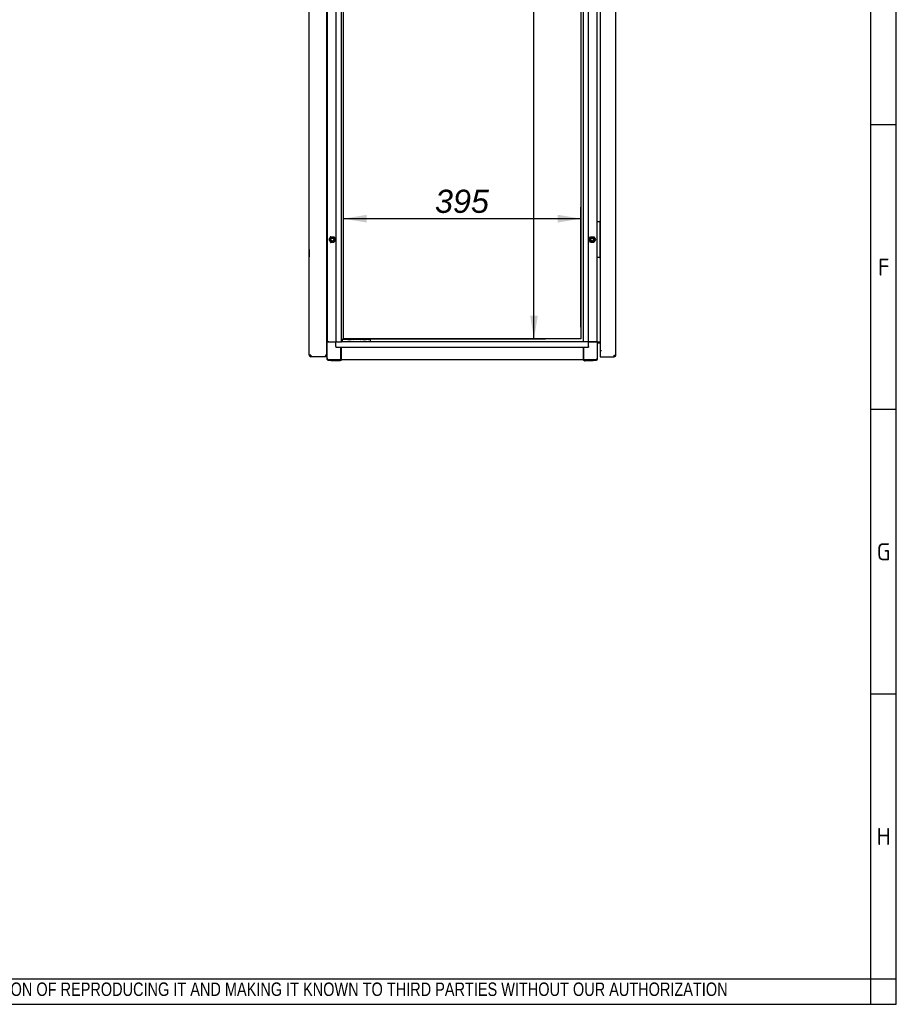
# Model space of a CAD drawing. Extents: x -11 to 412, y 11 to 308.
# Tile 7 of 10: x 308 to 412, y 11 to 128. Entities that reach past the tile are written whole.
import ezdxf
from ezdxf.lldxf.tags import DXFTag

# ---------------------------------------------------------------- set-up
doc = ezdxf.new("R2010")
doc.units = 0
doc.layers.get('0').update_dxf_attribs({"linetype": 'CONTINUOUS'})
for name, color, linetype in [('_TRANSLATION', 7, 'CONTINUOUS'), ('AE00198_03', 7, 'CONTINUOUS'), ('AE00219_00', 7, 'CONTINUOUS'), ('AE00219_03', 7, 'CONTINUOUS'), ('AE00368_00', 7, 'CONTINUOUS'), ('AE00500_10', 7, 'CONTINUOUS'), ('DEFAULT', 7, 'CONTINUOUS'), ('DV3__TRANSLATION', 7, 'CONTINUOUS'), ('F0000000_08', 7, 'CONTINUOUS'), ('F0000002_97', 7, 'CONTINUOUS'), ('F0000002_98', 7, 'CONTINUOUS'), ('M0000000_06', 7, 'CONTINUOUS'), ('M0000000_29', 7, 'CONTINUOUS'), ('M0000000_44', 7, 'CONTINUOUS'), ('M0000000_57', 7, 'CONTINUOUS'), ('M0000001_25', 7, 'CONTINUOUS')]:
    doc.layers.add(name, color=color, linetype=linetype)
doc.styles.add('SEACAD_ARIAL', font='arial.ttf')
doc.styles.add('SEACAD_ARIALI', font='ariali.ttf')
tags = doc.linetypes.add('CENTER2', pattern=[28.575, 19.05, -3.175, 3.175, -3.175]).pattern_tags.tags
tags[10:11] = [DXFTag(74, 4), DXFTag(75, 0), DXFTag(340, '0'), DXFTag(46, 0.0), DXFTag(50, 0.0), DXFTag(44, 0.0), DXFTag(45, 0.0)]
tags[8:9] = [DXFTag(74, 4), DXFTag(75, 0), DXFTag(340, '0'), DXFTag(46, 0.0), DXFTag(50, 0.0), DXFTag(44, 0.0), DXFTag(45, 0.0)]
tags[6:7] = [DXFTag(74, 4), DXFTag(75, 0), DXFTag(340, '0'), DXFTag(46, 0.0), DXFTag(50, 0.0), DXFTag(44, 0.0), DXFTag(45, 0.0)]
tags[4:5] = [DXFTag(74, 4), DXFTag(75, 0), DXFTag(340, '0'), DXFTag(46, 0.0), DXFTag(50, 0.0), DXFTag(44, 0.0), DXFTag(45, 0.0)]
doc.dimstyles.new('ISO', dxfattribs={"dimtxt": 2.75, "dimasz": 2.75, "dimexe": 1.375, "dimexo": 1.375, "dimgap": 0.6875, "dimtad": 1, "dimdec": 1, "dimlfac": 14, "dimtxsty": 'SEACAD_ARIAL', "dimblk1": '_SE_FILLED', "dimblk2": '_SE_FILLED', "dimsah": 1, "dimcen": 1.375, "dimazin": 3, "dimtfac": 0.7, "dimtdec": 3, "dimtmove": 0, "dimatfit": 3})

# ---------------------------------------------------------------- blocks, each defined once
blk = doc.blocks.new('SE2')
at = {"layer": 'AE00198_03', "color": 7, "linetype": 'CONTINUOUS'}
for p, q in [((376.92, 103.81), (376.88, 103.81)), ((376.88, 103.06), (376.92, 103.06)), ((376.92, 100.6), (376.88, 100.6)), ((376.88, 99.85), (376.92, 99.85))]:
    blk.add_line(p, q, dxfattribs=at)
at = {"layer": 'AE00219_00', "color": 7, "linetype": 'CONTINUOUS'}
for p, q in [((346.9, 89.72), (346.92, 89.7)), ((347.35, 89.7), (346.92, 89.7)), ((346.92, 89.7), (346.92, 89.69)), ((347.35, 89.7), (347.37, 89.72)), ((347.35, 89.69), (347.35, 89.7)), ((348.68, 89.72), (348.7, 89.7)), ((349.13, 89.7), (348.7, 89.7)), ((348.7, 89.7), (348.7, 89.69)), ((349.13, 89.7), (349.16, 89.72)), ((349.13, 89.69), (349.13, 89.7))]:
    blk.add_line(p, q, dxfattribs=at)
at = {"layer": 'AE00219_03', "color": 7, "linetype": 'CONTINUOUS'}
for p, q in [((342.33, 100.65), (342.33, 99.79)), ((342.35, 100.65), (342.33, 100.65)), ((342.33, 99.79), (342.35, 99.79))]:
    blk.add_line(p, q, dxfattribs=at)
at = {"layer": 'AE00368_00', "color": 7, "linetype": 'CONTINUOUS'}
for p, q in [((346.4, 89.72), (346.4, 89.69)), ((347.86, 89.69), (347.86, 89.72)), ((348.19, 89.72), (348.19, 89.69)), ((349.65, 89.72), (349.6, 89.72)), ((349.65, 89.69), (349.65, 89.72))]:
    blk.add_line(p, q, dxfattribs=at)
for centre, start, end in [((346.68, 89.67), 16.6015, 90), ((347.59, 89.67), 90, 163.3985), ((348.46, 89.67), 16.6015, 90), ((349.38, 89.67), 90, 163.3985)]:
    blk.add_arc(centre, 0.05, start, end, dxfattribs=at)
at = {"layer": 'AE00500_10', "color": 7, "linetype": 'CONTINUOUS'}
for p, q in [((344.45, 103.77), (344.49, 103.77)), ((344.49, 103.1), (344.45, 103.1)), ((344.71, 101.83), (344.9, 102.16)), ((344.9, 101.5), (344.71, 101.83)), ((344.79, 101.83), (344.94, 102.1)), ((344.94, 101.56), (344.79, 101.83)), ((344.9, 102.17), (345.29, 102.17)), ((344.94, 102.1), (345.25, 102.1)), ((345.25, 102.1), (345.41, 101.83)), ((345.41, 101.83), (345.25, 101.56)), ((345.29, 102.16), (345.48, 101.83)), ((345.48, 101.83), (345.29, 101.5)), ((375.57, 101.83), (375.76, 102.16)), ((375.76, 101.5), (375.57, 101.83)), ((375.64, 101.83), (375.8, 102.1)), ((375.8, 101.56), (375.64, 101.83)), ((375.76, 102.17), (376.15, 102.17)), ((375.8, 102.1), (376.11, 102.1)), ((376.11, 102.1), (376.26, 101.83)), ((376.26, 101.83), (376.11, 101.56)), ((376.15, 102.16), (376.34, 101.83)), ((376.34, 101.83), (376.15, 101.5)), ((345.29, 101.49), (344.9, 101.49)), ((345.25, 101.56), (344.94, 101.56)), ((376.15, 101.49), (375.76, 101.49)), ((376.11, 101.56), (375.8, 101.56)), ((344.45, 100.56), (344.49, 100.56)), ((344.49, 99.89), (344.45, 99.89))]:
    blk.add_line(p, q, dxfattribs=at)
for centre in [(345.1, 101.83), (375.95, 101.83)]:
    blk.add_circle(centre, 0.176, dxfattribs=at)
for centre, radius, start, end in [((344.71, 101.83), 0.00357, 150, 210), ((345.1, 101.83), 0.214, 75, 15), ((344.9, 102.16), 0.00357, 90, 150), ((345.29, 102.16), 0.00357, 30, 90), ((345.48, 101.83), 0.00357, 330, 30), ((375.57, 101.83), 0.00357, 150, 210), ((375.95, 101.83), 0.214, 75, 15), ((375.76, 102.16), 0.00357, 90, 150), ((376.15, 102.16), 0.00357, 30, 90), ((376.34, 101.83), 0.00357, 330, 30), ((344.9, 101.5), 0.00357, 210, 270), ((345.29, 101.5), 0.00357, 270, 330), ((375.76, 101.5), 0.00357, 210, 270), ((376.15, 101.5), 0.00357, 270, 330)]:
    blk.add_arc(centre, radius, start, end, dxfattribs=at)
at = {"layer": 'DV3__TRANSLATION', "color": 7, "linetype": 'CENTER2'}
for p, q in [((346.42, 90.04), (346.42, 213.62)), ((374.63, 213.62), (374.63, 90.04)), ((374.63, 90.04), (346.42, 90.04))]:
    blk.add_line(p, q, dxfattribs=at)
at = {"layer": 'F0000000_08', "color": 7, "linetype": 'CONTINUOUS'}
for p, q in [((376.56, 99.72), (376.56, 103.94)), ((376.6, 103.97), (376.63, 103.97)), ((376.63, 103.97), (376.81, 103.97)), ((376.81, 103.97), (376.85, 103.97)), ((376.85, 103.97), (376.85, 103.97)), ((376.86, 103.97), (376.85, 103.97)), ((376.88, 103.94), (376.88, 99.72)), ((376.89, 103.96), (376.92, 103.93)), ((376.63, 99.69), (376.6, 99.69)), ((376.81, 99.69), (376.63, 99.69)), ((376.85, 99.69), (376.81, 99.69)), ((376.85, 99.69), (376.85, 99.69)), ((376.92, 99.74), (376.89, 99.7))]:
    blk.add_line(p, q, dxfattribs=at)
for centre, start, end in [((376.6, 103.94), 90, 180), ((376.85, 103.94), 0, 90), ((376.86, 103.94), 36.8699, 90), ((376.6, 99.72), 180, 270), ((376.85, 99.72), 270, 0), ((376.86, 99.72), 270, 323.1301)]:
    blk.add_arc(centre, 0.0357, start, end, dxfattribs=at)
at = {"layer": 'F0000002_97', "color": 7, "linetype": 'CONTINUOUS'}
for p, q in [((342.35, 88.1), (342.35, 215.56)), ((344.45, 88.01), (344.45, 215.65)), ((342.55, 88.1), (342.35, 88.1)), ((344.35, 87.9), (342.55, 87.9)), ((342.55, 87.9), (342.55, 87.9)), ((344.35, 88.01), (344.25, 88.1)), ((344.35, 88.01), (344.25, 88.1)), ((344.35, 87.9), (344.35, 88.01)), ((344.45, 88.01), (344.35, 88.01)), ((344.45, 88.01), (344.35, 88.01)), ((344.45, 87.9), (344.35, 87.9)), ((344.45, 87.9), (344.45, 88.01))]:
    blk.add_line(p, q, dxfattribs=at)
for centre, radius, start, end in [((342.55, 88.1), 0.2, 180, 270), ((354.97, 88.09), 12.43, 179.9482, 180.8703)]:
    blk.add_arc(centre, radius, start, end, dxfattribs=at)
at = {"layer": 'F0000002_98', "color": 7, "linetype": 'CONTINUOUS'}
for p, q in [((378.78, 88.1), (378.78, 215.56)), ((376.92, 215.04), (376.92, 88.62)), ((377.08, 88.62), (376.92, 88.62)), ((376.92, 88.62), (376.92, 88.1)), ((377.08, 88.62), (376.92, 88.62)), ((376.92, 88.1), (376.92, 87.9)), ((376.92, 87.9), (378.57, 87.9)), ((377.08, 88.62), (377.08, 88.62)), ((377.08, 88.62), (377.08, 88.62)), ((378.58, 87.9), (378.57, 87.9)), ((378.58, 88.1), (378.78, 88.1))]:
    blk.add_line(p, q, dxfattribs=at)
for centre, radius, start, end in [((366.15, 88.09), 12.43, 359.1297, 0.0518), ((378.58, 88.1), 0.2, 270.0021, 359.9979)]:
    blk.add_arc(centre, radius, start, end, dxfattribs=at)
at = {"layer": 'M0000000_06', "color": 7, "linetype": 'CONTINUOUS'}
for p, q in [((344.67, 89.69), (344.45, 89.69)), ((344.67, 89.62), (344.45, 89.62)), ((344.49, 87.72), (344.49, 89.62)), ((344.67, 89.69), (345.53, 89.69)), ((345.53, 89.62), (344.67, 89.62)), ((346.1, 87.72), (346.1, 89.04)), ((346.17, 87.72), (346.17, 89.04)), ((374.88, 89.04), (374.88, 87.72)), ((374.95, 89.04), (374.95, 87.72)), ((376.38, 89.69), (375.53, 89.69)), ((376.38, 89.62), (375.53, 89.62)), ((376.61, 89.69), (376.38, 89.69)), ((376.61, 89.62), (376.38, 89.62)), ((376.56, 89.62), (376.56, 87.72)), ((376.61, 89.62), (376.61, 89.69)), ((376.61, 87.72), (376.61, 89.62)), ((344.44, 88.01), (344.44, 88.01)), ((344.44, 87.9), (344.44, 87.72)), ((346.1, 87.54), (344.67, 87.54)), ((344.67, 87.49), (344.95, 87.49)), ((344.95, 87.42), (344.95, 87.54)), ((345.1, 87.4), (344.97, 87.4)), ((345.88, 87.4), (345.1, 87.4)), ((346.01, 87.4), (345.88, 87.4)), ((346.03, 87.42), (346.03, 87.54)), ((346.03, 87.49), (346.1, 87.49)), ((346.1, 87.49), (346.1, 87.72)), ((346.1, 87.49), (346.17, 87.49)), ((346.17, 87.49), (346.17, 87.72)), ((374.88, 87.72), (374.88, 87.49)), ((374.95, 87.49), (374.88, 87.49)), ((374.95, 87.72), (374.95, 87.49)), ((376.38, 87.54), (374.95, 87.54)), ((374.95, 87.49), (375.03, 87.49)), ((375.03, 87.42), (375.03, 87.54)), ((375.17, 87.4), (375.04, 87.4)), ((375.95, 87.4), (375.17, 87.4)), ((376.08, 87.4), (375.95, 87.4)), ((376.1, 87.42), (376.1, 87.54)), ((376.1, 87.49), (376.38, 87.49))]:
    blk.add_line(p, q, dxfattribs=at)
for centre, radius, start, end in [((344.67, 87.72), 0.232, 180, 270), ((344.67, 87.72), 0.179, 180, 270), ((344.97, 87.42), 0.0179, 180, 270), ((346.01, 87.42), 0.0179, 270, 0), ((375.04, 87.42), 0.0179, 180, 270), ((376.08, 87.42), 0.0179, 270, 0), ((376.38, 87.72), 0.179, 270, 0), ((376.38, 87.72), 0.232, 270, 0)]:
    blk.add_arc(centre, radius, start, end, dxfattribs=at)
at = {"layer": 'M0000000_29', "color": 7, "linetype": 'CONTINUOUS'}
for p, q in [((344.49, 213.97), (344.49, 89.69)), ((345.53, 213.97), (345.53, 89.69)), ((346.17, 89.69), (346.17, 213.97)), ((374.88, 213.97), (374.88, 89.69)), ((375.53, 89.69), (375.53, 213.97)), ((376.56, 103.94), (376.56, 130.08)), ((376.56, 89.69), (376.56, 99.72)), ((345.61, 89.69), (345.53, 89.69)), ((345.61, 89.69), (345.9, 89.69)), ((345.9, 89.69), (346.17, 89.69)), ((375.15, 89.69), (374.88, 89.69)), ((375.44, 89.69), (375.15, 89.69)), ((375.53, 89.69), (375.44, 89.69)), ((376.61, 89.69), (376.65, 89.69)), ((376.65, 89.69), (376.92, 89.69))]:
    blk.add_line(p, q, dxfattribs=at)
at = {"layer": 'M0000000_44', "color": 7, "linetype": 'CONTINUOUS'}
for p, q in [((345.53, 89.42), (345.53, 89.69)), ((345.53, 89.13), (345.53, 89.42)), ((345.53, 89.13), (345.53, 89.04)), ((345.53, 89.04), (375.53, 89.04)), ((374.88, 89.69), (346.17, 89.69)), ((375.53, 89.42), (375.53, 89.69)), ((375.53, 89.13), (375.53, 89.42)), ((375.53, 89.13), (375.53, 89.04)), ((374.88, 87.54), (346.17, 87.54))]:
    blk.add_line(p, q, dxfattribs=at)
at = {"layer": 'M0000000_57', "color": 7, "linetype": 'CONTINUOUS'}
for p, q in [((346.31, 89.94), (346.17, 89.94)), ((346.28, 89.9), (346.28, 89.76)), ((346.28, 89.72), (346.31, 89.72)), ((346.63, 89.94), (346.31, 89.94)), ((346.31, 89.72), (346.63, 89.72)), ((349.28, 89.94), (346.63, 89.94)), ((346.63, 89.72), (349.28, 89.72)), ((349.6, 89.94), (349.28, 89.94)), ((349.28, 89.72), (349.6, 89.72)), ((349.63, 89.76), (349.63, 89.9)), ((349.63, 89.72), (349.63, 89.76))]:
    blk.add_line(p, q, dxfattribs=at)
for centre, start, end in [((346.31, 89.9), 90, 180), ((346.31, 89.76), 180, 270), ((349.6, 89.9), 0, 90), ((349.6, 89.76), 270, 0)]:
    blk.add_arc(centre, 0.0357, start, end, dxfattribs=at)
at = {"layer": 'M0000001_25', "color": 7, "linetype": 'CONTINUOUS'}
for p, q in [((376.7, 89.6), (376.61, 89.6)), ((376.7, 89.6), (376.7, 89.69)), ((376.92, 89.6), (376.7, 89.6)), ((376.7, 89.59), (376.92, 89.59)), ((376.7, 89.51), (376.7, 89.59)), ((376.92, 89.51), (376.7, 89.51))]:
    blk.add_line(p, q, dxfattribs=at)
for radius, end in [(0.229, 112.9934), (0.143, 128.6822)]:
    blk.add_arc((376.7, 89.37), radius, 90, end, dxfattribs=at)
blk = doc.blocks.new('DMBLK215')
at = {"layer": '_TRANSLATION', "linetype": 'CONTINUOUS'}
for points in [[(369.51, 210.87), (369.05, 213.62), (368.59, 210.87)], [(369.51, 92.79), (368.59, 92.79), (369.05, 90.04)]]:
    blk.add_hatch(color=7, dxfattribs=at).paths.add_polyline_path(points)
at = {"layer": '_TRANSLATION', "color": 7, "linetype": 'CONTINUOUS'}
for p, q in [((347.79, 213.62), (370.43, 213.62)), ((369.05, 90.04), (369.05, 213.62)), ((347.79, 90.04), (370.43, 90.04))]:
    blk.add_line(p, q, dxfattribs=at)
at = {"layer": '_TRANSLATION', "color": 7, "linetype": 'CONTINUOUS', "style": 'SEACAD_ARIALI'}
blk.add_text('1730', height=2.75, rotation=90, dxfattribs=at).set_placement((368.37, 147.55))
blk = doc.blocks.new('_SE_FILLED')
at = {"color": 0}
blk.add_line((0, 0), (-1, 0), dxfattribs=at)
blk.add_solid([(0, 0), (-1, -0.1665), (-1, 0.1665), (0, 0)], dxfattribs=at)
blk = doc.blocks.new('DMBLK216')
at = {"layer": '_TRANSLATION', "linetype": 'CONTINUOUS'}
for points in [[(349.17, 104.77), (346.42, 104.31), (349.17, 103.85)], [(371.88, 104.77), (371.88, 103.85), (374.63, 104.31)]]:
    blk.add_hatch(color=7, dxfattribs=at).paths.add_polyline_path(points)
at = {"layer": '_TRANSLATION', "color": 7, "linetype": 'CONTINUOUS'}
for p, q in [((346.42, 91.42), (346.42, 105.69)), ((374.63, 91.42), (374.63, 105.69)), ((374.63, 104.31), (346.42, 104.31))]:
    blk.add_line(p, q, dxfattribs=at)
at = {"layer": '_TRANSLATION', "color": 7, "linetype": 'CONTINUOUS', "style": 'SEACAD_ARIALI'}
blk.add_text('395', height=2.75, dxfattribs=at).set_placement((357.29, 105))

msp = doc.modelspace()

# ---------------------------------------------------------------- linework, layer by layer
at = {"color": 7, "linetype": 'CONTINUOUS'}
for p, q in [((412.092, 10.9591), (412.092, 287.5885)), ((412.092, 115.4523), (409.0633, 115.4523)), ((412.092, 81.6309), (409.0633, 81.6309)), ((412.092, 47.8094), (409.0633, 47.8094)), ((6.2345, 10.9591), (412.092, 10.9591))]:
    msp.add_line(p, q, dxfattribs=at)
at = {"layer": 'DEFAULT', "color": 7, "linetype": 'CONTINUOUS'}
for p, q in [((409.0633, 10.9591), (409.0633, 287.5885)), ((6.2345, 13.9879), (412.092, 13.9879))]:
    msp.add_line(p, q, dxfattribs=at)

# ---------------------------------------------------------------- block references
at = {"layer": '_TRANSLATION'}
msp.add_blockref('SE2', (0, 0), dxfattribs=at)

# ---------------------------------------------------------------- texts
for s, insert, char_height, width, attachment_point in [('{\\fSolid Edge ANSI|b0||i0||c0|p34;\\C7;\\H2.019192;\\W1.;F}', (410.6121, 97.5377), 2.019192, 2.271601, 8), ('{\\fSolid Edge ANSI|b0||i0||c0|p34;\\C7;\\H2.019192;\\W1.;G}', (410.5863, 63.7163), 2.019192, 2.5871, 8), ('{\\fSolid Edge ANSI|b0||i0||c0|p34;\\C7;\\H2.019192;\\W1.;H}', (410.5882, 29.8948), 2.019192, 2.713299, 8), ('{\\fArial Narrow|b0||i0||c0|p34;\\C7;\\H1.6;\\W0.94;IN ACCORDANCE WITH THE LAW, WE RESERVE THE OWNERSHIP OF THIS DESIGN WITH THE PROHIBITION OF REPRODUCING IT AND MAKING IT KNOWN TO THIRD PARTIES WITHOUT OUR AUTHORIZATION}', (219.6882, 11.6523), 1.6, 181.995713, 7)]:
    msp.add_mtext(s, dxfattribs=dict(insert=insert, char_height=char_height, width=width, attachment_point=attachment_point))

# ---------------------------------------------------------------- dimensions: what is measured, and where the dimension line sits
at = {"layer": '_TRANSLATION', "color": 7, "linetype": 'CONTINUOUS'}
dim = msp.add_linear_dim(base=(369.0529, 90.0446), p1=(346.4181, 90.0446), p2=(346.4181, 213.616), angle=90, text='\\A1;<>', dimstyle='ISO', dxfattribs=at)
dim.commit()
dim.dimension.update_dxf_attribs({"geometry": 'DMBLK215', "text_midpoint": (369.0529, 151.8303), "dimtype": 161})
dim = msp.add_linear_dim(base=(346.4181, 104.3131), p1=(374.6324, 90.0446), p2=(346.4181, 90.0446), text='\\A1;<>', dimstyle='ISO', dxfattribs=at)
dim.commit()
dim.dimension.update_dxf_attribs({"geometry": 'DMBLK216', "text_midpoint": (360.5253, 104.3131), "dimtype": 160})

doc.saveas('drawing.dxf')
